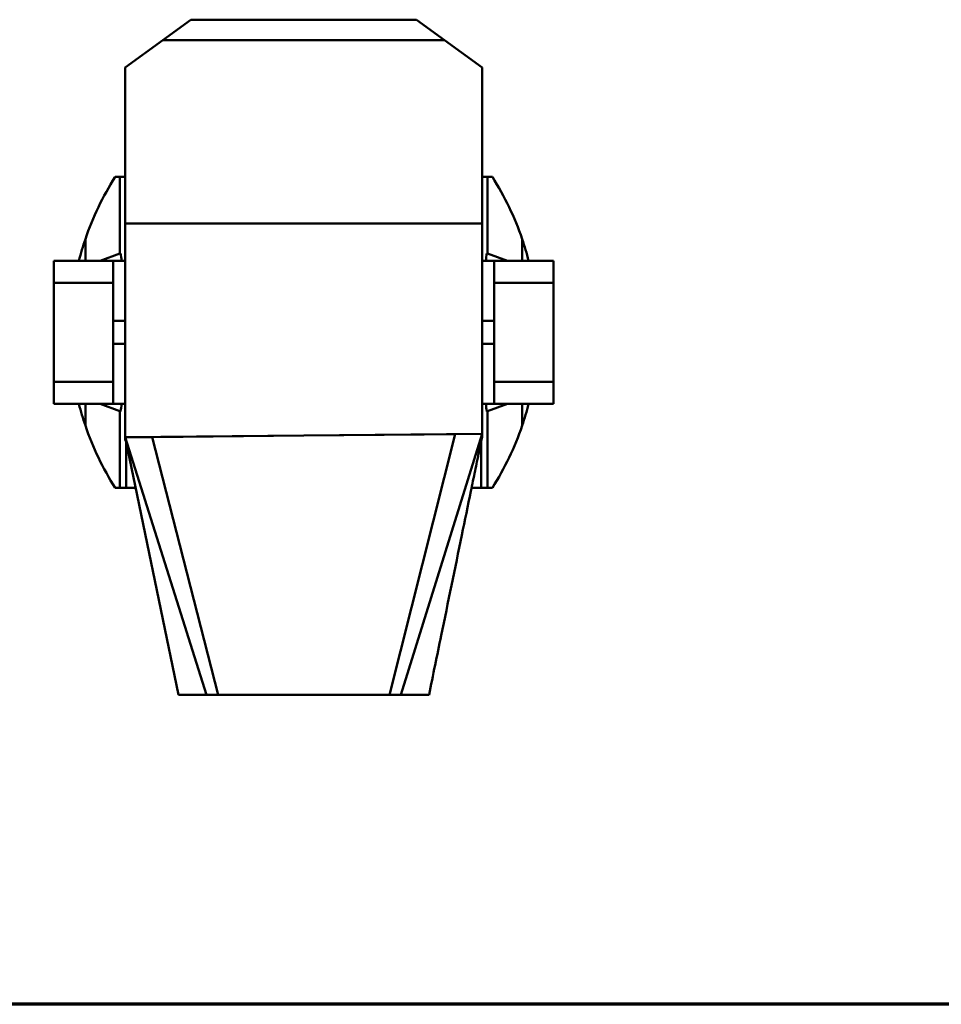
# Paper-space layout 'Sheet_1' of a CAD drawing. Header units: millimetres. Extents: x 1 to 117, y 1 to 117.
# Tile 2 of 7: x 50 to 81, y 1 to 34. Entities that reach past the tile are written whole.
import ezdxf

# ---------------------------------------------------------------- set-up
doc = ezdxf.new("R2010")
doc.units = ezdxf.units.MM
doc.layers.add('Border (ISO)', color=7, linetype='Continuous', lineweight=70)
doc.layers.add('Visible (ISO)', color=7, linetype='Continuous', lineweight=50)

# ---------------------------------------------------------------- blocks, each defined once
blk = doc.blocks.new('Borders Chauvet')
at = {"layer": 'Border (ISO)'}
blk.add_line((117.323, 0.787), (0.787, 0.787), dxfattribs=at)

psp = doc.layouts.new('Sheet_1')

# ---------------------------------------------------------------- linework, layer by layer
at = {"layer": 'Visible (ISO)'}
for p, q in [((54.413, 33.669), (55.37, 34.364)), ((55.37, 34.364), (63.061, 34.364)), ((63.061, 34.364), (64.018, 33.669)), ((53.128, 32.736), (54.413, 33.669)), ((54.413, 33.669), (64.018, 33.669)), ((64.018, 33.669), (65.302, 32.736)), ((53.128, 27.415), (53.128, 32.736)), ((65.302, 32.736), (65.302, 27.415)), ((52.945, 29), (52.785, 29)), ((52.945, 26.387), (52.945, 29)), ((53.128, 29), (52.945, 29)), ((65.302, 29), (65.485, 29)), ((65.485, 29), (65.645, 29)), ((65.485, 26.387), (65.485, 29)), ((53.128, 20.125), (53.128, 27.415)), ((53.128, 27.415), (65.302, 27.415)), ((65.302, 27.415), (65.302, 20.239)), ((51.769, 26.142), (51.769, 26.883)), ((66.661, 26.142), (66.661, 26.883)), ((52.272, 26.142), (52.945, 26.387)), ((52.945, 26.387), (52.972, 26.397)), ((65.485, 26.387), (65.459, 26.397)), ((66.159, 26.142), (65.485, 26.387)), ((50.696, 26.142), (52.719, 26.142)), ((50.696, 25.391), (50.696, 26.142)), ((53.128, 26.142), (52.719, 26.142)), ((52.719, 26.142), (52.719, 25.391)), ((65.302, 26.142), (65.711, 26.142)), ((67.735, 26.142), (65.711, 26.142)), ((65.711, 26.142), (65.711, 25.391)), ((67.735, 25.391), (67.735, 26.142)), ((52.719, 25.391), (50.696, 25.391)), ((50.696, 22.012), (50.696, 25.391)), ((52.719, 22.012), (52.719, 25.391)), ((65.711, 22.012), (65.711, 25.391)), ((65.711, 25.391), (67.735, 25.391)), ((67.735, 22.012), (67.735, 25.391)), ((53.128, 24.095), (52.719, 24.095)), ((65.711, 24.095), (65.302, 24.095)), ((53.128, 23.307), (52.719, 23.307)), ((65.711, 23.307), (65.302, 23.307)), ((50.696, 22.012), (52.719, 22.012)), ((50.696, 21.26), (50.696, 22.012)), ((52.719, 22.012), (52.719, 21.26)), ((67.735, 22.012), (65.711, 22.012)), ((65.711, 22.012), (65.711, 21.26)), ((67.735, 21.26), (67.735, 22.012)), ((52.719, 21.26), (50.696, 21.26)), ((51.769, 21.26), (51.769, 20.52)), ((52.945, 21.015), (52.272, 21.26)), ((52.719, 21.26), (53.128, 21.26)), ((65.711, 21.26), (65.302, 21.26)), ((65.485, 21.015), (66.159, 21.26)), ((65.711, 21.26), (67.735, 21.26)), ((66.661, 21.26), (66.661, 20.52)), ((52.972, 21.006), (52.945, 21.015)), ((52.945, 21.015), (52.945, 18.402)), ((65.459, 21.006), (65.485, 21.015)), ((65.485, 21.015), (65.485, 18.402)), ((65.302, 20.239), (53.128, 20.125)), ((55.105, 20.143), (59.215, 20.182)), ((59.215, 20.182), (63.325, 20.22)), ((64.382, 20.23), (62.135, 11.339)), ((65.302, 20.239), (62.529, 11.339)), ((63.325, 20.22), (64.382, 20.23)), ((64.382, 20.23), (65.302, 20.239)), ((65.302, 20.239), (65.302, 20.226)), ((65.302, 20.226), (65.302, 20.182)), ((65.302, 20.182), (65.302, 20.137)), ((53.128, 20.124), (54.049, 20.133)), ((53.128, 20.125), (53.128, 20.124)), ((53.131, 20.112), (53.128, 20.124)), ((53.128, 20.124), (53.128, 20.01)), ((53.128, 20.124), (55.902, 11.339)), ((53.128, 20.01), (53.152, 20.01)), ((53.14, 20.067), (53.131, 20.112)), ((53.14, 20.067), (54.946, 11.339)), ((53.164, 19.951), (53.164, 18.402)), ((54.049, 20.133), (55.105, 20.143)), ((54.049, 20.133), (56.296, 11.339)), ((65.266, 19.994), (65.266, 18.402)), ((65.302, 20.124), (65.281, 20.057)), ((65.302, 20.137), (65.287, 20.08)), ((65.302, 20.137), (65.302, 20.124)), ((65.302, 20.124), (65.302, 20.124)), ((65.302, 20.124), (65.302, 20.124)), ((52.785, 18.402), (52.945, 18.402)), ((52.945, 18.402), (53.164, 18.402)), ((53.164, 18.402), (53.485, 18.402)), ((65.266, 18.402), (64.937, 18.402)), ((65.485, 18.402), (65.266, 18.402)), ((65.645, 18.402), (65.485, 18.402)), ((55.507, 11.339), (55.902, 11.339)), ((55.902, 11.339), (56.296, 11.339)), ((56.296, 11.339), (56.823, 11.339)), ((56.823, 11.339), (59.215, 11.339)), ((59.215, 11.339), (61.608, 11.339)), ((61.608, 11.339), (62.135, 11.339)), ((62.135, 11.339), (62.529, 11.339)), ((62.529, 11.339), (62.923, 11.339))]:
    psp.add_line(p, q, dxfattribs=at)
for centre, start, end in [((61.109, 23.705), 147.5365, 161.2066), ((57.322, 23.705), 18.7934, 32.4635), ((61.109, 23.705), 161.2066, 165.695), ((57.322, 23.705), 14.305, 18.7934), ((61.109, 23.698), 194.305, 198.7934), ((57.322, 23.698), 341.2066, 345.695), ((61.109, 23.698), 198.7934, 212.4635), ((57.322, 23.698), 327.5365, 341.2066)]:
    psp.add_arc(centre, 9.865, start, end, dxfattribs=at)
for centre, major_axis, start_param, end_param in [((36.758, 23.714), (0, -16.434), 1.719077, 1.734759), ((81.673, 23.714), (-16.434, 0), 6.119223, 6.134904), ((36.758, 23.688), (0, -16.434), 1.406834, 1.422515), ((81.673, 23.688), (-16.434, 0), 0.148281, 0.163963)]:
    psp.add_ellipse(centre, major_axis=major_axis, ratio=1, start_param=start_param, end_param=end_param, dxfattribs=at)
for points, knots in [([(65.287, 20.08), (65.281, 20.059), (65.255, 19.946), (65.233, 19.84), (65.232, 19.834), (65.213, 19.743), (65.208, 19.722), (65.199, 19.675), (65.193, 19.65), (65.179, 19.579), (65.168, 19.527), (65.145, 19.414), (65.132, 19.353), (65.098, 19.189), (65.077, 19.084), (65.008, 18.751), (64.961, 18.519), (64.81, 17.788), (64.707, 17.288), (64.37, 15.645), (64.135, 14.503), (63.762, 12.687), (63.623, 12.013), (63.485, 11.339)], [0, 0, 0, 0, 7.250733, 7.250733, 8.997099, 8.997099, 9.392702, 9.392702, 9.711168, 9.711168, 10.205618, 10.205618, 10.712803, 10.712803, 11.538157, 11.538157, 13.338803, 13.338803, 17.232925, 17.232925, 26.118051, 26.118051, 31.360504, 31.360504, 31.360504, 31.360504]), ([(54.946, 11.339), (54.946, 11.339), (54.947, 11.339), (54.95, 11.339), (54.953, 11.339), (54.957, 11.339), (54.962, 11.339), (54.967, 11.339), (54.973, 11.339), (54.979, 11.339), (54.985, 11.339), (54.992, 11.339), (54.999, 11.339), (55.007, 11.339), (55.014, 11.339), (55.022, 11.339), (55.03, 11.339), (55.038, 11.339), (55.046, 11.339), (55.054, 11.339), (55.063, 11.339), (55.071, 11.339), (55.08, 11.339), (55.088, 11.339), (55.097, 11.339), (55.106, 11.339), (55.115, 11.339), (55.124, 11.339), (55.126, 11.339), (55.128, 11.339), (55.13, 11.339), (55.137, 11.339), (55.144, 11.339), (55.151, 11.339), (55.16, 11.339), (55.169, 11.339), (55.179, 11.339), (55.189, 11.339), (55.199, 11.339), (55.209, 11.339), (55.22, 11.339), (55.231, 11.339), (55.243, 11.339), (55.255, 11.339), (55.267, 11.339), (55.281, 11.339), (55.295, 11.339), (55.309, 11.339), (55.325, 11.339), (55.341, 11.339), (55.358, 11.339), (55.377, 11.339), (55.395, 11.339), (55.415, 11.339), (55.437, 11.339), (55.459, 11.339), (55.482, 11.339), (55.507, 11.339)], [-1, -1, -1, -1, -0.944444, -0.944444, -0.944444, -0.888889, -0.888889, -0.888889, -0.833333, -0.833333, -0.833333, -0.777778, -0.777778, -0.777778, -0.722222, -0.722222, -0.722222, -0.666667, -0.666667, -0.666667, -0.611111, -0.611111, -0.611111, -0.555556, -0.555556, -0.555556, -0.5, -0.5, -0.5, -0.486304, -0.486304, -0.486304, -0.444444, -0.444444, -0.444444, -0.388889, -0.388889, -0.388889, -0.333333, -0.333333, -0.333333, -0.277778, -0.277778, -0.277778, -0.222222, -0.222222, -0.222222, -0.166667, -0.166667, -0.166667, -0.111111, -0.111111, -0.111111, -0.055556, -0.055556, -0.055556, 0, 0, 0, 0]), ([(62.923, 11.339), (62.948, 11.339), (62.972, 11.339), (62.993, 11.339), (63.015, 11.339), (63.035, 11.339), (63.054, 11.339), (63.072, 11.339), (63.089, 11.339), (63.105, 11.339), (63.121, 11.339), (63.136, 11.339), (63.15, 11.339), (63.163, 11.339), (63.176, 11.339), (63.188, 11.339), (63.2, 11.339), (63.211, 11.339), (63.221, 11.339), (63.232, 11.339), (63.242, 11.339), (63.251, 11.339), (63.261, 11.339), (63.271, 11.339), (63.28, 11.339), (63.287, 11.339), (63.294, 11.339), (63.3, 11.339), (63.303, 11.339), (63.305, 11.339), (63.307, 11.339), (63.316, 11.339), (63.325, 11.339), (63.333, 11.339), (63.342, 11.339), (63.351, 11.339), (63.359, 11.339), (63.368, 11.339), (63.376, 11.339), (63.384, 11.339), (63.393, 11.339), (63.401, 11.339), (63.408, 11.339), (63.416, 11.339), (63.424, 11.339), (63.431, 11.339), (63.438, 11.339), (63.445, 11.339), (63.452, 11.339), (63.458, 11.339), (63.464, 11.339), (63.469, 11.339), (63.473, 11.339), (63.478, 11.339), (63.48, 11.339), (63.483, 11.339), (63.485, 11.339), (63.485, 11.339)], [0, 0, 0, 0, 0.055556, 0.055556, 0.055556, 0.111111, 0.111111, 0.111111, 0.166667, 0.166667, 0.166667, 0.222222, 0.222222, 0.222222, 0.277778, 0.277778, 0.277778, 0.333333, 0.333333, 0.333333, 0.388889, 0.388889, 0.388889, 0.444444, 0.444444, 0.444444, 0.486304, 0.486304, 0.486304, 0.5, 0.5, 0.5, 0.555555, 0.555555, 0.555555, 0.611111, 0.611111, 0.611111, 0.666666, 0.666666, 0.666666, 0.722222, 0.722222, 0.722222, 0.777777, 0.777777, 0.777777, 0.833333, 0.833333, 0.833333, 0.888889, 0.888889, 0.888889, 0.944444, 0.944444, 0.944444, 1, 1, 1, 1])]:
    psp.add_open_spline(points, degree=3, knots=knots, dxfattribs=at)
psp.add_open_spline([(65.281, 20.057), (65.281, 20.057), (65.281, 20.057), (65.281, 20.057)], degree=3, dxfattribs=at)

# ---------------------------------------------------------------- block references
psp.add_blockref('Borders Chauvet', (0, 0))

doc.saveas('drawing.dxf')
